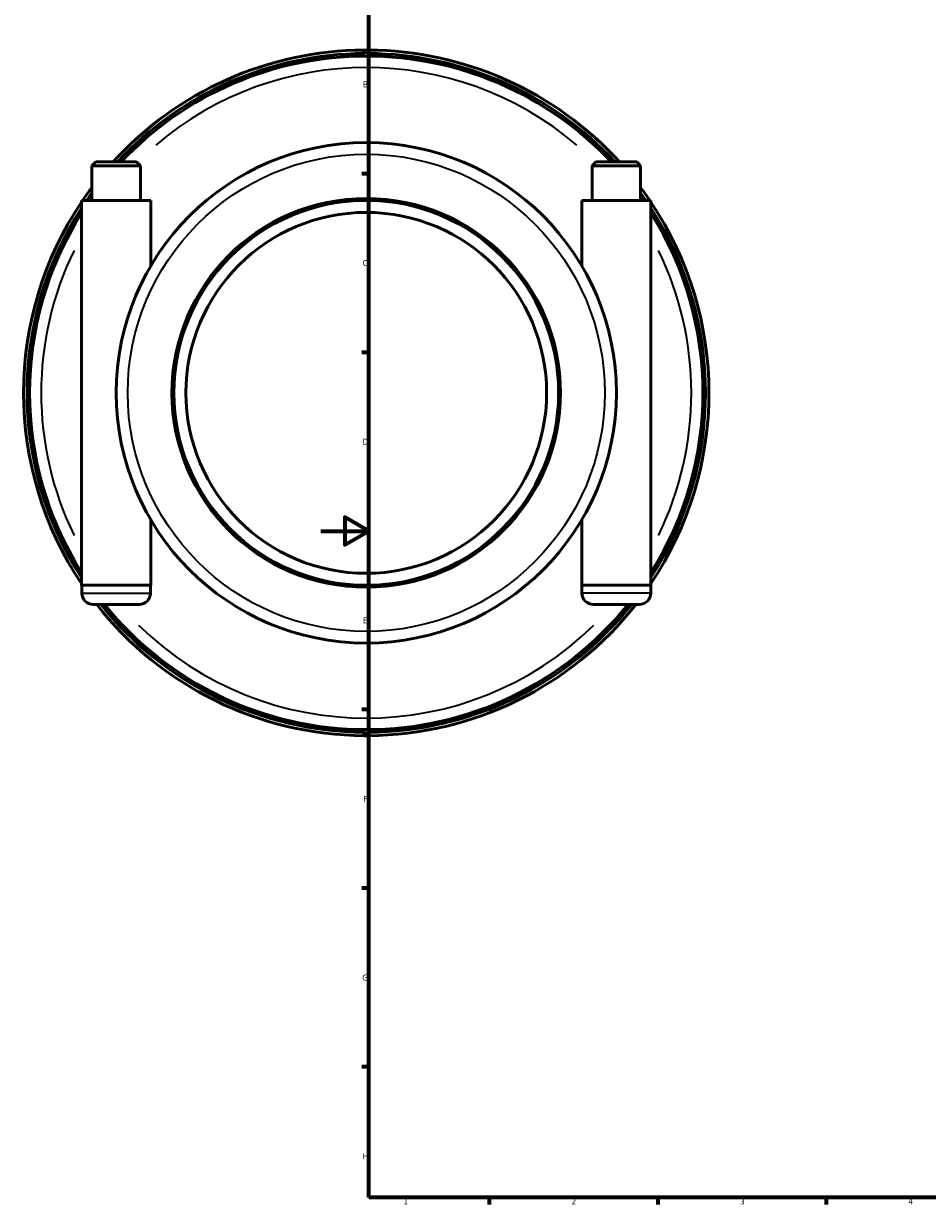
# Model space of a CAD drawing. Header units: millimetres. Extents: x -185 to 1270, y -175 to 937.
# Tile 1 of 8: x -124 to 252, y 17 to 508. Entities that reach past the tile are written whole.
import ezdxf

# ---------------------------------------------------------------- set-up
doc = ezdxf.new("R2010")
doc.units = ezdxf.units.MM
for name, color, linetype, lineweight in [('Border (ISO)', 7, 'Continuous', 70), ('Visible (ISO)', 7, 'Continuous', 50), ('Visible Narrow (ISO)', 7, 'Continuous', 35)]:
    doc.layers.add(name, color=color, linetype=linetype, lineweight=lineweight)
doc.styles.add('Note Text (ISO)', font='tahoma.ttf')

# ---------------------------------------------------------------- blocks, each defined once
blk = doc.blocks.new('Borders Default Border')
at = {"layer": 'Border (ISO)'}
for p, q in [((20, 445.5), (17.1, 445.5)), ((20, 371.25), (17.1, 371.25)), ((20, 222.75), (17.1, 222.75)), ((20, 148.5), (17.1, 148.5)), ((20, 74.25), (17.1, 74.25)), ((70.08, 20), (70.08, 17.1)), ((140.17, 20), (140.17, 17.1)), ((210.25, 20), (210.25, 17.1))]:
    blk.add_line(p, q, dxfattribs=at)
at = {"layer": 'Border (ISO)', "flags": 128}
for points in [[(20, 20), (20, 574), (821, 574), (821, 20), (20, 20)], [(0, 297), (20, 297), (10, 302.77), (10, 291.23), (20, 297)]]:
    blk.add_lwpolyline(points, dxfattribs=at)
at = {"layer": 'Border (ISO)', "color": 232, "true_color": 0xca0064, "char_height": 2.5, "attachment_point": 7, "style": 'Note Text (ISO)'}
for s, insert in [('B', (17.59, 481.37)), ('C', (17.43, 407.08)), ('D', (17.43, 332.88)), ('E', (17.64, 258.63)), ('F', (17.7, 184.38)), ('G', (17.31, 110.08)), ('H', (17.44, 35.88)), ('1', (34.48, 17.1)), ('2', (104.37, 17.1)), ('3', (174.43, 17.05)), ('4', (244.42, 17.1))]:
    blk.add_mtext(s, dxfattribs=dict(at, insert=insert))

msp = doc.modelspace()

# ---------------------------------------------------------------- linework, layer by layer
at = {"layer": 'Visible (ISO)'}
for p, q in [((17.959, 495.499), (17.959, 496.924)), ((19.959, 496.924), (19.959, 495.499)), ((17.959, 494.424), (17.959, 495.499)), ((19.959, 495.499), (19.959, 494.424)), ((-93.521, 450.427), (-95.121, 448.827)), ((-74.961, 448.827), (-95.121, 448.827)), ((-95.121, 434.427), (-95.121, 448.827)), ((-93.521, 450.427), (-76.561, 450.427)), ((-76.561, 450.427), (-74.961, 448.827)), ((-74.961, 434.427), (-74.961, 448.827)), ((114.479, 450.427), (112.879, 448.827)), ((112.879, 448.827), (133.039, 448.827)), ((112.879, 448.827), (112.879, 434.427)), ((131.439, 450.427), (114.479, 450.427)), ((131.439, 450.427), (133.039, 448.827)), ((133.039, 448.827), (133.039, 434.427)), ((-70.641, 434.427), (-99.441, 434.427)), ((-99.441, 274.427), (-99.441, 434.427)), ((-70.641, 407.227), (-70.641, 434.427)), ((108.559, 434.427), (137.359, 434.427)), ((108.559, 434.427), (108.559, 407.227)), ((137.359, 434.427), (137.359, 274.427)), ((-70.641, 274.427), (-70.641, 301.627)), ((108.559, 301.627), (108.559, 274.427)), ((-99.441, 274.427), (-70.641, 274.427)), ((-99.341, 274.427), (-99.341, 271.227)), ((-70.741, 274.427), (-70.741, 271.227)), ((137.359, 274.427), (108.559, 274.427)), ((108.659, 271.227), (108.659, 274.427)), ((137.259, 271.227), (137.259, 274.427)), ((-75.541, 266.427), (-94.541, 266.427)), ((113.459, 266.427), (132.459, 266.427)), ((17.959, 213.356), (17.959, 214.431)), ((17.959, 211.931), (17.959, 213.356)), ((19.959, 214.431), (19.959, 213.356)), ((19.959, 213.356), (19.959, 211.931))]:
    msp.add_line(p, q, dxfattribs=at)
for radius in [104, 80.8, 80, 75]:
    msp.add_circle((18.959, 354.427), radius, dxfattribs=at)
for centre, radius, start, end in [((18.959, 354.427), 142.5, 90.40208, 137.64795), ((18.959, 354.427), 142.5, 89.59792, 90.40208), ((18.959, 354.427), 141.5, 89.59508, 90.40492), ((18.959, 354.427), 142.5, 42.35205, 89.59792), ((18.959, 354.427), 141.075, 90.40614, 137.11813), ((18.959, 354.427), 140, 43.29181, 136.70819), ((18.959, 354.427), 141.075, 42.88187, 89.59386), ((18.959, 354.427), 142.5, 143.18375, 145.84708), ((18.959, 354.427), 141.075, 143.96404, 145.45354), ((18.959, 354.427), 142.5, 34.15292, 36.81625), ((18.959, 354.427), 141.075, 34.54646, 36.03596), ((18.959, 354.427), 142.5, 146.18895, 213.81105), ((18.959, 354.427), 140, 144.57324, 145.1501), ((18.959, 354.427), 140, 34.8499, 35.42676), ((18.959, 354.427), 142.5, 326.18895, 33.81105), ((18.959, 354.427), 141.075, 147.0631, 212.9369), ((18.959, 354.427), 140, 147.74855, 212.25145), ((18.959, 354.427), 141.075, 327.0631, 32.9369), ((18.959, 354.427), 140, 327.74855, 32.25145), ((-94.541, 271.227), 4.8, 180, 270), ((-75.541, 271.227), 4.8, 270, 0), ((113.459, 271.227), 4.8, 180, 270), ((132.459, 271.227), 4.8, 270, 0), ((18.959, 354.427), 142.5, 218.137, 269.59792), ((18.959, 354.427), 141.075, 218.59282, 269.59386), ((18.959, 354.427), 140, 218.9448, 321.0552), ((18.959, 354.427), 141.075, 270.40614, 321.40718), ((18.959, 354.427), 142.5, 270.40208, 321.863), ((18.959, 354.427), 141.5, 269.59508, 270.40492), ((18.959, 354.427), 142.5, 269.59792, 270.40208)]:
    msp.add_arc(centre, radius, start, end, dxfattribs=at)
at = {"layer": 'Visible Narrow (ISO)'}
for p, q in [((-99.165, 271.227), (-70.918, 271.227)), ((137.082, 271.227), (108.835, 271.227))]:
    msp.add_line(p, q, dxfattribs=at)
msp.add_circle((18.959, 354.427), 99.2, dxfattribs=at)
for start, end in [(49.62945, 130.37055), (154.01937, 205.98063), (334.01937, 25.98063), (225.5477, 314.4523)]:
    msp.add_arc((18.959, 354.427), 135.2, start, end, dxfattribs=at)

# ---------------------------------------------------------------- block references
msp.add_blockref('Borders Default Border', (0, 0))

doc.saveas('drawing.dxf')
